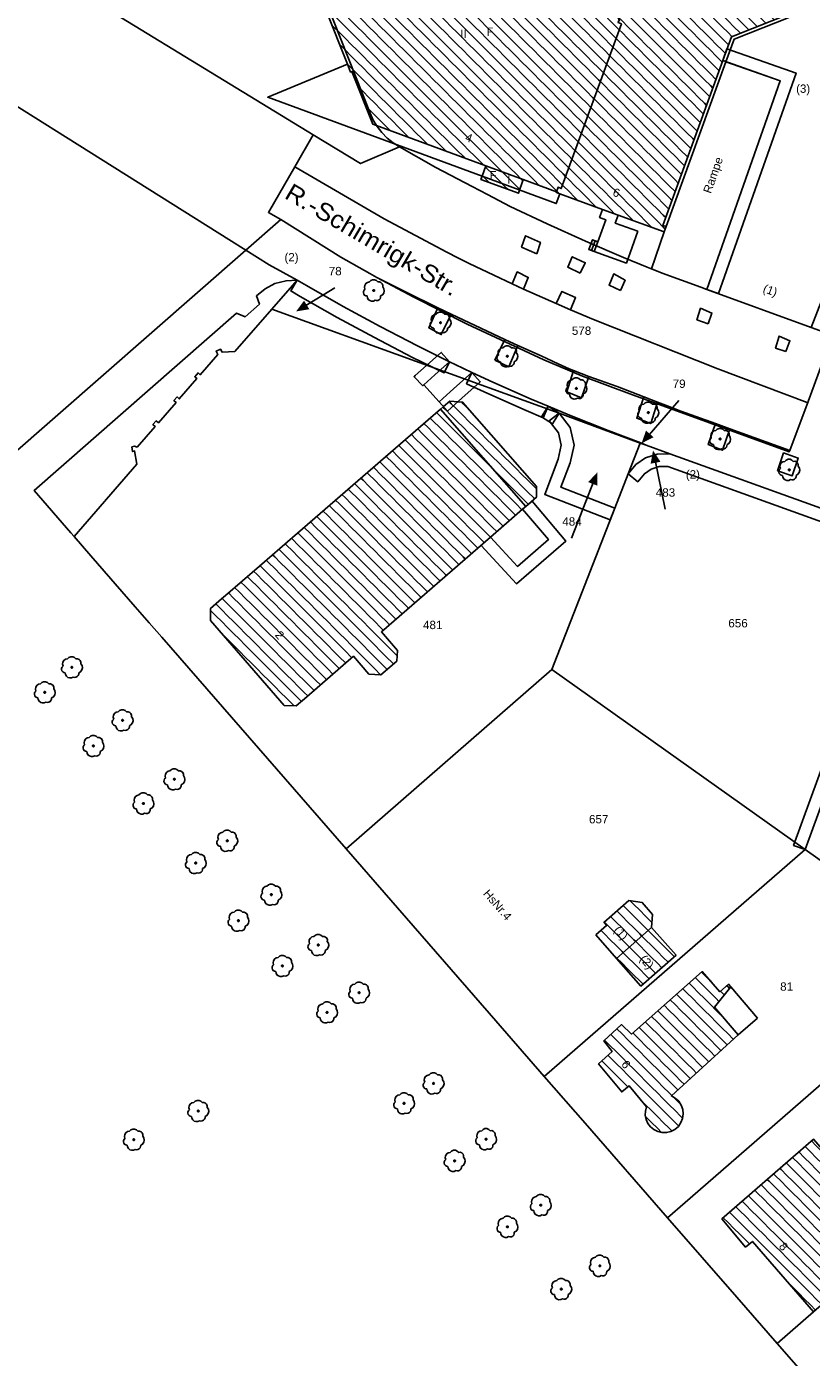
# Model space of a CAD drawing. Extents: x 32394465 to 32399599, y 5706239 to 5708675.
# Tile 10 of 40: x 32395004 to 32395098, y 5706488 to 5706647. Entities that reach past the tile are written whole.
import ezdxf
from ezdxf.enums import TextEntityAlignment as Align

# ---------------------------------------------------------------- set-up
doc = ezdxf.new("R2010")
doc.units = 0
doc.linetypes.add('LT00000', pattern=[0])
for name, color, linetype, lineweight in [('Baumstandorte', 250, 'LT00000', 18), ('BauwerkeSiedlung_Text', 250, 'LT00000', 18), ('BauwerkeSiedlung_Umring', 250, 'LT00000', 18), ('BauwerkeVerkehr_Umring', 250, 'LT00000', 18), ('BesondereGebaeudelinie', 250, 'LT00000', 18), ('Flurstueck_Umring', 250, 'LT00000', 18), ('Flurstuecksnummer', 250, 'LT00000', 18), ('Gebaeude_Fuellung', 250, 'LT00000', 18), ('Gebaeude_Text', 250, 'LT00000', 18), ('Gebaeude_Umring', 250, 'LT00000', 18), ('GebaeudeBauteil_Umring', 250, 'LT00000', 18), ('GebaeudeHausnummer', 250, 'LT00000', 18), ('GebaeudePseudonummer', 250, 'LT00000', 18), ('Geschosszahl', 250, 'LT00000', 18), ('LagebezeichnungPlatzBahnverkehr', 250, 'LT00000', 18), ('NutzungSiedlung_Umring', 250, 'LT00000', 18), ('NutzungVerkehr_Umring', 250, 'LT00000', 18), ('Vegetationsmerkmal_Umring', 250, 'LT00000', 18)]:
    doc.layers.add(name, color=color, linetype=linetype, lineweight=lineweight)
doc.styles.add('TS001', font='Card001.shx', dxfattribs={"height": 0.2})
doc.styles.add('TS100', font='arial.ttf', dxfattribs={"height": 0.2})
pattern_1 = [(-45, (0, 0), (0.707106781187, 0.707106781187), [1])]

# ---------------------------------------------------------------- blocks, each defined once
blk = doc.blocks.new('SYMB1123')
at = {"color": 250, "linetype": 'ByBlock', "lineweight": -3, "flags": 128}
for points in [[(-0.323, -0.263), (-0.385, -0.251), (-0.439, -0.218), (-0.478, -0.168), (-0.497, -0.108), (-0.494, -0.044), (-0.468, 0.014), (-0.424, 0.059)], [(-0.323, -0.263), (-0.385, -0.251), (-0.439, -0.218), (-0.478, -0.168), (-0.497, -0.108), (-0.494, -0.044), (-0.468, 0.014), (-0.424, 0.059)], [(-0.424, 0.059), (-0.446, 0.153), (-0.431, 0.248), (-0.381, 0.33), (-0.303, 0.387), (-0.21, 0.409)], [(-0.424, 0.059), (-0.446, 0.153), (-0.431, 0.248), (-0.381, 0.33), (-0.303, 0.387), (-0.21, 0.409)], [(-0.21, 0.409), (-0.141, 0.473), (-0.053, 0.506), (0.04, 0.506), (0.127, 0.473), (0.196, 0.409)], [(-0.21, 0.409), (-0.141, 0.473), (-0.053, 0.506), (0.04, 0.506), (0.127, 0.473), (0.196, 0.409)], [(0.196, 0.409), (0.275, 0.41), (0.348, 0.38), (0.404, 0.325), (0.434, 0.252), (0.433, 0.173)], [(0.196, 0.409), (0.275, 0.41), (0.348, 0.38), (0.404, 0.325), (0.434, 0.252), (0.433, 0.173)], [(0.433, 0.173), (0.488, 0.084), (0.505, -0.019), (0.481, -0.121), (0.42, -0.207), (0.332, -0.263)], [(0.433, 0.173), (0.488, 0.084), (0.505, -0.019), (0.481, -0.121), (0.42, -0.207), (0.332, -0.263)], [(0.061, -0.47), (-0.02, -0.505), (-0.109, -0.508), (-0.193, -0.481), (-0.262, -0.426), (-0.307, -0.35), (-0.323, -0.263)], [(0.061, -0.47), (-0.02, -0.505), (-0.109, -0.508), (-0.193, -0.481), (-0.262, -0.426), (-0.307, -0.35), (-0.323, -0.263)], [(0.332, -0.263), (0.329, -0.331), (0.302, -0.394), (0.256, -0.444), (0.195, -0.476), (0.128, -0.485), (0.061, -0.47)], [(0.332, -0.263), (0.329, -0.331), (0.302, -0.394), (0.256, -0.444), (0.195, -0.476), (0.128, -0.485), (0.061, -0.47)]]:
    blk.add_lwpolyline(points, dxfattribs=at)
at = {"color": 250, "linetype": 'ByBlock', "lineweight": 18, "flags": 128}
for points in [[(-0.323, -0.263), (-0.385, -0.251), (-0.439, -0.218), (-0.478, -0.168), (-0.497, -0.108), (-0.494, -0.044), (-0.468, 0.014), (-0.424, 0.059)], [(-0.424, 0.059), (-0.446, 0.153), (-0.431, 0.248), (-0.381, 0.33), (-0.303, 0.387), (-0.21, 0.409)], [(-0.21, 0.409), (-0.141, 0.473), (-0.053, 0.506), (0.04, 0.506), (0.127, 0.473), (0.196, 0.409)], [(0.196, 0.409), (0.275, 0.41), (0.348, 0.38), (0.404, 0.325), (0.434, 0.252), (0.433, 0.173)], [(0.433, 0.173), (0.488, 0.084), (0.505, -0.019), (0.481, -0.121), (0.42, -0.207), (0.332, -0.263)], [(0.061, -0.47), (-0.02, -0.505), (-0.109, -0.508), (-0.193, -0.481), (-0.262, -0.426), (-0.307, -0.35), (-0.323, -0.263)], [(0.332, -0.263), (0.329, -0.331), (0.302, -0.394), (0.256, -0.444), (0.195, -0.476), (0.128, -0.485), (0.061, -0.47)]]:
    blk.add_lwpolyline(points, dxfattribs=at)
at = {"color": 250, "linetype": 'ByBlock', "lineweight": -3, "flags": 128}
blk.add_lwpolyline([(0.04, 0), (0.038, 0.014), (0.031, 0.026), (0.02, 0.035), (0.007, 0.039), (-0.007, 0.039), (-0.02, 0.035), (-0.031, 0.026), (-0.038, 0.014), (-0.04, 0), (-0.038, -0.014), (-0.031, -0.026), (-0.02, -0.035), (-0.007, -0.039), (0.007, -0.039), (0.02, -0.035), (0.031, -0.026), (0.038, -0.014), (0.04, 0)], close=True, dxfattribs=at)
blk.add_lwpolyline([(0.04, 0), (0.038, 0.014), (0.031, 0.026), (0.02, 0.035), (0.007, 0.039), (-0.007, 0.039), (-0.02, 0.035), (-0.031, 0.026), (-0.038, 0.014), (-0.04, 0), (-0.038, -0.014), (-0.031, -0.026), (-0.02, -0.035), (-0.007, -0.039), (0.007, -0.039), (0.02, -0.035), (0.031, -0.026), (0.038, -0.014), (0.04, 0)], close=True, dxfattribs=at)
at = {"color": 250, "linetype": 'ByBlock', "lineweight": 18, "flags": 128}
blk.add_lwpolyline([(0.04, 0), (0.038, 0.014), (0.031, 0.026), (0.02, 0.035), (0.007, 0.039), (-0.007, 0.039), (-0.02, 0.035), (-0.031, 0.026), (-0.038, 0.014), (-0.04, 0), (-0.038, -0.014), (-0.031, -0.026), (-0.02, -0.035), (-0.007, -0.039), (0.007, -0.039), (0.02, -0.035), (0.031, -0.026), (0.038, -0.014), (0.04, 0)], close=True, dxfattribs=at)

msp = doc.modelspace()

# ---------------------------------------------------------------- hatches: boundary and pattern name
at = {"linetype": 'Continuous', "lineweight": 25}
for points in [[(32395036.257, 5706613.114), (32395037.8496, 5706613.3855), (32395037.223, 5706614.4089)], [(32395077.757, 5706597.282), (32395079.1919, 5706598.0244), (32395078.2841, 5706598.8091)], [(32395078.847, 5706594.836), (32395080.0225, 5706595.0774), (32395079.133, 5706596.426)], [(32395071.3403, 5706592.6331), (32395072.4577, 5706592.1955), (32395072.446, 5706593.811)]]:
    msp.add_hatch(color=255, dxfattribs=at).paths.add_polyline_path(points)
at = {"layer": 'Gebaeude_Fuellung', "linetype": 'Continuous', "lineweight": 25}
h = msp.add_hatch(dxfattribs=at)
h.set_pattern_fill('LT_0', color=255, angle=-45, style=0, pattern_type=2)
h.set_pattern_definition(pattern_1)
h.paths.add_polyline_path([(32395074.983, 5706647.985), (32395075.089, 5706648), (32395072.988, 5706653.149), (32395072.903, 5706653.115), (32395072.638, 5706653.764), (32395072.725, 5706653.79), (32395070.608, 5706659.208), (32395070.517, 5706659.172), (32395062.565, 5706656.032), (32395061.935, 5706656.279), (32395053.682, 5706676.945), (32395054.053, 5706677.612), (32395061.736, 5706680.647), (32395059.905, 5706681.442), (32395035.474, 5706671.774), (32395031.898, 5706670.359), (32395031.748, 5706670.3), (32395037.489, 5706655.779), (32395037.299, 5706655.699), (32395042.43, 5706642.801), (32395042.808, 5706641.852), (32395042.968, 5706641.92), (32395045.469, 5706635.595), (32395059.047, 5706630.603), (32395058.594, 5706629.337), (32395058.46, 5706628.964), (32395062.96, 5706627.314), (32395063.545, 5706628.949), (32395067.552, 5706627.476), (32395067.733, 5706628.018), (32395068.102, 5706627.862), (32395075.328, 5706647.626), (32395074.952, 5706647.788)])
h = msp.add_hatch(dxfattribs=at)
h.set_pattern_fill('LT_0', color=255, angle=-45, style=0, pattern_type=2)
h.set_pattern_definition(pattern_1)
h.paths.add_polyline_path([(32395108.293, 5706662.073), (32395106.184, 5706667.323), (32395105.598, 5706667.087), (32395105.666, 5706666.88), (32395104.559, 5706666.441), (32395086.13, 5706659.131), (32395086.044, 5706659.325), (32395085.74, 5706659.195), (32395086.092, 5706658.342), (32395072.988, 5706653.149), (32395075.089, 5706648), (32395074.983, 5706647.985), (32395074.952, 5706647.788), (32395075.328, 5706647.626), (32395068.102, 5706627.862), (32395067.733, 5706628.018), (32395067.552, 5706627.476), (32395067.519, 5706627.379), (32395067.923, 5706627.233), (32395073.061, 5706625.374), (32395074.941, 5706624.694), (32395080.488, 5706622.687), (32395080.702, 5706623.306), (32395080.323, 5706623.446), (32395087.511, 5706643.23), (32395088.553, 5706646.096), (32395110.476, 5706654.794), (32395110.644, 5706654.431), (32395111.275, 5706654.653), (32395109.188, 5706659.847)])
h = msp.add_hatch(dxfattribs=at)
h.set_pattern_fill('LT_0', color=255, angle=-45, style=0, pattern_type=2)
h.set_pattern_definition(pattern_1)
h.paths.add_polyline_path([(32395054.733, 5706602.361), (32395053.959, 5706601.692), (32395053.599, 5706601.382), (32395053.014, 5706600.872), (32395052.734, 5706600.627), (32395035.828, 5706585.993), (32395031.849, 5706582.548), (32395027.788, 5706579.032), (32395027.311, 5706578.622), (32395025.984, 5706577.47), (32395025.981, 5706576.03), (32395034.843, 5706565.803), (32395036.279, 5706565.766), (32395037.549, 5706566.87), (32395043.155, 5706571.718), (32395045.002, 5706569.581), (32395046.425, 5706569.476), (32395048.345, 5706571.138), (32395048.459, 5706572.409), (32395046.51, 5706574.654), (32395059.612, 5706586.034), (32395063.473, 5706589.388), (32395063.854, 5706589.714), (32395065.123, 5706590.822), (32395065.145, 5706592.087), (32395056.25, 5706602.23)])
h = msp.add_hatch(dxfattribs=at)
h.set_pattern_fill('LT_0', color=255, angle=-45, style=0, pattern_type=2)
h.set_pattern_definition(pattern_1)
h.paths.add_polyline_path([(32395076.233, 5706542.421), (32395073.227, 5706539.767), (32395073.561, 5706539.386), (32395072.256, 5706538.265), (32395074.753, 5706535.435), (32395078.968, 5706539.171), (32395079.058, 5706540.718), (32395077.847, 5706542.155)])
h = msp.add_hatch(dxfattribs=at)
h.set_pattern_fill('LT_0', color=255, angle=-45, style=0, pattern_type=2)
h.set_pattern_definition(pattern_1)
h.paths.add_polyline_path([(32395077.686, 5706532.123), (32395074.753, 5706535.435), (32395078.968, 5706539.171), (32395081.903, 5706535.859)])
h = msp.add_hatch(dxfattribs=at)
h.set_pattern_fill('LT_0', color=255, angle=-45, style=0, pattern_type=2)
h.set_pattern_definition(pattern_1)
h.paths.add_polyline_path([(32395088.474, 5706532.034), (32395088.198, 5706532.346), (32395087.172, 5706531.442), (32395085.039, 5706533.862), (32395076.529, 5706526.36), (32395075.328, 5706527.501), (32395073.213, 5706525.542), (32395074.207, 5706524.285), (32395072.594, 5706522.799), (32395075.37, 5706519.423), (32395076.262, 5706520.158), (32395078.346, 5706517.633), (32395078.218, 5706517.132), (32395078.207, 5706516.616), (32395078.312, 5706516.111), (32395078.527, 5706515.641), (32395078.842, 5706515.232), (32395079.242, 5706514.904), (32395079.704, 5706514.673), (32395080.206, 5706514.552), (32395080.751, 5706514.551), (32395081.282, 5706514.68), (32395081.766, 5706514.93), (32395082.176, 5706515.289), (32395082.49, 5706515.736), (32395082.688, 5706516.246), (32395082.761, 5706516.787), (32395082.702, 5706517.331), (32395082.516, 5706517.845), (32395082.212, 5706518.3), (32395081.81, 5706518.672), (32395081.332, 5706518.936), (32395089.338, 5706526.271), (32395086.502, 5706529.609)])
h = msp.add_hatch(dxfattribs=at)
h.set_pattern_fill('LT_0', color=255, angle=-45, style=0, pattern_type=2)
h.set_pattern_definition(pattern_1)
h.paths.add_polyline_path([(32395105.284, 5706504.268), (32395101.018, 5706509.159), (32395101.806, 5706509.847), (32395098.391, 5706513.758), (32395090.137, 5706506.556), (32395087.404, 5706504.174), (32395090.255, 5706500.8), (32395091.06, 5706501.488), (32395092.104, 5706500.282), (32395098.421, 5706493.035), (32395109.346, 5706502.552), (32395106.845, 5706505.564)])

# ---------------------------------------------------------------- linework, layer by layer
at = {"layer": 'BauwerkeSiedlung_Umring', "color": 255, "lineweight": 25}
msp.add_line((32395071.75, 5706620.426), (32395072.174, 5706621.602), dxfattribs=at)
at = {"layer": 'BauwerkeSiedlung_Umring', "color": 255, "lineweight": 25, "flags": 128}
for points in [[(32395087.88, 5706643.1), (32395088.861, 5706645.805), (32395110.644, 5706654.431), (32395110.476, 5706654.794), (32395088.553, 5706646.096), (32395087.511, 5706643.23), (32395080.323, 5706623.446), (32395080.702, 5706623.306), (32395087.88, 5706643.1)], [(32395085.598, 5706615.757), (32395094.407, 5706640.805), (32395087.511, 5706643.23), (32395088.0086, 5706644.6451), (32395096.3197, 5706641.7224), (32395087.013, 5706615.2594), (32395085.598, 5706615.757)], [(32395042.43, 5706642.801), (32395032.849, 5706638.82), (32395058.594, 5706629.337), (32395067.502, 5706626.056), (32395067.923, 5706627.233), (32395067.519, 5706627.379), (32395067.552, 5706627.476), (32395063.545, 5706628.949), (32395059.047, 5706630.603), (32395045.469, 5706635.595), (32395042.968, 5706641.92), (32395042.808, 5706641.852), (32395042.43, 5706642.801)], [(32395094.407, 5706640.805), (32395087.88, 5706643.1), (32395080.702, 5706623.306), (32395080.488, 5706622.687), (32395078.955, 5706618.233), (32395080.239, 5706617.724), (32395084.886, 5706616.015), (32395085.598, 5706615.757), (32395094.407, 5706640.805)], [(32395077.317, 5706622.739), (32395074.591, 5706623.725), (32395074.941, 5706624.694), (32395073.061, 5706625.374), (32395072.711, 5706624.406), (32395073.463, 5706624.134), (32395072.504, 5706621.482), (32395072.079, 5706620.307), (32395075.933, 5706618.913), (32395077.317, 5706622.739)], [(32395072.504, 5706621.482), (32395072.174, 5706621.602), (32395071.846, 5706621.721), (32395071.421, 5706620.545), (32395071.75, 5706620.426), (32395072.079, 5706620.307), (32395072.504, 5706621.482)], [(32395036.373, 5706616.887), (32395037.517, 5706616.228), (32395041.923, 5706613.716), (32395046.364, 5706611.298), (32395050.842, 5706608.983), (32395054.7, 5706607.074), (32395054.0348, 5706605.7296), (32395050.1649, 5706607.6445), (32395045.6609, 5706609.9729), (32395041.1928, 5706612.4056), (32395036.7712, 5706614.9266), (32395035.6243, 5706615.5872), (32395036.373, 5706616.887)], [(32395054.7, 5706607.074), (32395053.325, 5706605.852), (32395052.935, 5706605.504), (32395051.593, 5706604.312), (32395051.483, 5706604.205), (32395050.4371, 5706605.2802), (32395050.5715, 5706605.4109), (32395051.9376, 5706606.6243), (32395052.3274, 5706606.9722), (32395053.7036, 5706608.1952), (32395054.7, 5706607.074)], [(32395054.771, 5706603.47), (32395055.153, 5706603.817), (32395057.383, 5706605.801), (32395055.35, 5706606.752), (32395054.7, 5706607.074), (32395053.325, 5706605.852), (32395052.935, 5706605.504), (32395051.593, 5706604.312), (32395053.439, 5706602.268), (32395054.771, 5706603.47)], [(32395053.439, 5706602.268), (32395054.771, 5706603.47), (32395055.153, 5706603.817), (32395057.383, 5706605.801), (32395058.38, 5706604.6803), (32395056.1558, 5706602.7015), (32395055.7778, 5706602.358), (32395054.4439, 5706601.1544), (32395053.439, 5706602.268)], [(32395057.383, 5706605.801), (32395059.897, 5706604.625), (32395064.477, 5706602.592), (32395066.527, 5706601.731), (32395065.9462, 5706600.348), (32395063.8822, 5706601.2149), (32395059.2749, 5706603.26), (32395056.7474, 5706604.4423), (32395057.383, 5706605.801)], [(32395066.527, 5706601.731), (32395067.863, 5706600.886), (32395067.0612, 5706599.6183), (32395065.7252, 5706600.4633), (32395066.527, 5706601.731)], [(32395067.863, 5706600.886), (32395069.179, 5706599.184), (32395069.653, 5706597.068), (32395069.197, 5706594.935), (32395068.073, 5706592.018), (32395074.541, 5706589.508), (32395073.9983, 5706588.1096), (32395066.1353, 5706591.161), (32395067.7548, 5706595.3641), (32395068.1175, 5706597.0605), (32395067.7882, 5706598.5305), (32395066.6763, 5706599.9685), (32395067.863, 5706600.886)], [(32395076.149, 5706593.627), (32395077.078, 5706594.738), (32395078.242, 5706595.558), (32395079.626, 5706595.982), (32395081.16, 5706596.028), (32395110.854, 5706585.34), (32395097.422, 5706548.507), (32395096.0128, 5706549.0209), (32395108.9287, 5706584.4388), (32395080.9201, 5706594.5201), (32395079.8725, 5706594.4887), (32395078.9102, 5706594.1939), (32395078.1026, 5706593.625), (32395077.2997, 5706592.6648), (32395076.149, 5706593.627)], [(32395059.612, 5706586.034), (32395062.855, 5706582.517), (32395066.568, 5706585.723), (32395063.473, 5706589.388), (32395064.619, 5706590.3558), (32395068.6713, 5706585.5573), (32395062.7364, 5706580.4328), (32395058.5093, 5706585.0172), (32395059.612, 5706586.034)], [(32395091.68, 5706528.27), (32395088.474, 5706532.034), (32395086.502, 5706529.609), (32395089.338, 5706526.271), (32395091.68, 5706528.27)]]:
    msp.add_lwpolyline(points, close=True, dxfattribs=at)
at = {"layer": 'BauwerkeVerkehr_Umring', "color": 255, "lineweight": 25, "flags": 128}
for points in [[(32395097.655, 5706602.171), (32395086.909, 5706606.224), (32395071.98, 5706612.131), (32395069.205, 5706613.304), (32395067.487, 5706614.052), (32395063.565, 5706615.789), (32395062.207, 5706616.413), (32395059.995, 5706617.458), (32395057.052, 5706618.887), (32395055.684, 5706619.566), (32395054.37, 5706620.231), (32395046.831, 5706624.246), (32395036.11, 5706630.493)], [(32395095.557, 5706596.415), (32395088.358, 5706599.029), (32395086.632, 5706599.656), (32395082.488, 5706601.166), (32395080.638, 5706601.859), (32395079.677, 5706602.23), (32395078.029, 5706602.865), (32395076.594, 5706603.417), (32395074.808, 5706604.088), (32395071.434, 5706605.317), (32395069.57, 5706606.041), (32395069.07, 5706606.245), (32395067.743, 5706606.826), (32395065.684, 5706607.774), (32395062.912, 5706609.036), (32395061.334, 5706609.754), (32395059.895, 5706610.416), (32395054.903, 5706612.798), (32395053.304, 5706613.568), (32395049.488, 5706615.44), (32395046.745, 5706616.792), (32395045.972, 5706617.173)]]:
    msp.add_lwpolyline(points, dxfattribs=at)
at = {"layer": 'BesondereGebaeudelinie', "color": 255, "lineweight": 25, "flags": 128}
msp.add_lwpolyline([(32395053.599, 5706601.382), (32395053.959, 5706601.692), (32395054.733, 5706602.361), (32395056.25, 5706602.23), (32395065.145, 5706592.087), (32395065.123, 5706590.822), (32395063.854, 5706589.714)], dxfattribs=at)
msp.add_lwpolyline([(32395053.599, 5706601.382), (32395053.959, 5706601.692), (32395054.733, 5706602.361), (32395056.25, 5706602.23), (32395065.145, 5706592.087), (32395065.123, 5706590.822), (32395063.854, 5706589.714)], dxfattribs=at)
at = {"layer": 'Flurstueck_Umring', "color": 8, "lineweight": 25, "flags": 128}
for points in [[(32395118.734, 5706606.574), (32395119.155, 5706607.726), (32395119.364, 5706608.296), (32395119.537, 5706608.771), (32395121.576, 5706614.349), (32395123.399, 5706619.339), (32395125.371, 5706624.735), (32395127.958, 5706631.814), (32395126.553, 5706641.731), (32395126.312, 5706643.43), (32395122.475, 5706670.511), (32395120.637, 5706675.164), (32395110.282, 5706701.379), (32395059.905, 5706681.442), (32395035.474, 5706671.774), (32395031.898, 5706670.359), (32395045.163, 5706636.923), (32395045.536, 5706636.09), (32395046.004, 5706635.305), (32395046.56, 5706634.581), (32395047.197, 5706633.926), (32395047.905, 5706633.35), (32395048.676, 5706632.86), (32395053.062, 5706630.402), (32395057.41, 5706628.099), (32395059.242, 5706627.142), (32395061.954, 5706625.726), (32395066.437, 5706623.651), (32395071.002, 5706621.567), (32395075.602, 5706619.578), (32395078.429, 5706618.447), (32395080.239, 5706617.724), (32395084.886, 5706616.015), (32395085.598, 5706615.757), (32395098.126, 5706611.208), (32395100.705, 5706610.271), (32395117.815, 5706604.058), (32395118.734, 5706606.574)], [(32395002.254, 5706656.386), (32395038.327, 5706634.331), (32395044.002, 5706630.861), (32395048.676, 5706632.86), (32395047.905, 5706633.35), (32395047.197, 5706633.926), (32395046.56, 5706634.581), (32395046.004, 5706635.305), (32395045.536, 5706636.09), (32395045.163, 5706636.923), (32395031.898, 5706670.359), (32395031.748, 5706670.3), (32395021.485, 5706666.243), (32395017.224, 5706663.446), (32395002.254, 5706656.386)], [(32395045.128, 5706617.653), (32395045.972, 5706617.173), (32395050.392, 5706614.835), (32395056.819, 5706611.571), (32395066.032, 5706607.305), (32395070.664, 5706605.34), (32395076.353, 5706603.218), (32395095.503, 5706596.269), (32395095.557, 5706596.415), (32395097.75, 5706602.319), (32395100.705, 5706610.271), (32395098.126, 5706611.208), (32395085.598, 5706615.757), (32395084.886, 5706616.015), (32395080.239, 5706617.724), (32395078.429, 5706618.447), (32395075.602, 5706619.578), (32395071.002, 5706621.567), (32395066.437, 5706623.651), (32395061.954, 5706625.726), (32395059.242, 5706627.142), (32395057.41, 5706628.099), (32395053.062, 5706630.402), (32395048.676, 5706632.86), (32395044.002, 5706630.861), (32395038.327, 5706634.331), (32395002.254, 5706656.386), (32394985.363, 5706648.653), (32395028.188, 5706621.767), (32395030.236, 5706620.472), (32395034.428, 5706624.138), (32395041.631, 5706619.64), (32395045.128, 5706617.653)], [(32395373.666, 5706495.476), (32395372.472, 5706502.742), (32395372.114, 5706504.92), (32395371.975, 5706505.769), (32395371.914, 5706506.147), (32395370.929, 5706512.142), (32395317.477, 5706531.553), (32395312.375, 5706533.441), (32395301.849, 5706537.337), (32395269.339, 5706549.051), (32395265.779, 5706550.334), (32395263.103, 5706551.298), (32395252.328, 5706555.211), (32395241.27, 5706559.227), (32395203.002, 5706573.123), (32395187.464, 5706578.766), (32395187.065, 5706578.911), (32395152.906, 5706591.315), (32395138.501, 5706596.546), (32395124.807, 5706601.519), (32395117.815, 5706604.058), (32395100.705, 5706610.271), (32395097.75, 5706602.319), (32395095.557, 5706596.415), (32395095.503, 5706596.269), (32395076.353, 5706603.218), (32395070.664, 5706605.34), (32395066.032, 5706607.305), (32395056.819, 5706611.571), (32395050.392, 5706614.835), (32395045.972, 5706617.173), (32395045.128, 5706617.653), (32395041.631, 5706619.64), (32395034.428, 5706624.138), (32395030.236, 5706620.472), (32395033.039, 5706618.699), (32395036.373, 5706616.887), (32395037.517, 5706616.228), (32395041.923, 5706613.716), (32395046.364, 5706611.298), (32395050.842, 5706608.983), (32395054.7, 5706607.074), (32395055.35, 5706606.752), (32395057.383, 5706605.801), (32395059.897, 5706604.625), (32395064.477, 5706602.592), (32395066.527, 5706601.731), (32395069.092, 5706600.653), (32395073.739, 5706598.808), (32395077.686, 5706597.332), (32395078.317, 5706597.061), (32395081.16, 5706596.028), (32395110.854, 5706585.34), (32395131.862, 5706577.708), (32395134.018, 5706576.925), (32395140.768, 5706574.472), (32395141.816, 5706574.091), (32395154.414, 5706569.514), (32395175.227, 5706561.953), (32395190.239, 5706556.508), (32395206.189, 5706550.725), (32395221.201, 5706545.281), (32395236.88, 5706539.596), (32395249.136, 5706535.151), (32395262.331, 5706530.366), (32395275.367, 5706525.639), (32395287.735, 5706521.155), (32395302.433, 5706515.824), (32395319.256, 5706515.48), (32395357.328, 5706501.758), (32395358.329, 5706501.373), (32395365.669, 5706498.551), (32395369.301, 5706497.154), (32395373.666, 5706495.476)], [(32395033.342, 5706613.403), (32395067.863, 5706600.886), (32395077.592, 5706597.324), (32395077.686, 5706597.332), (32395073.739, 5706598.808), (32395069.092, 5706600.653), (32395066.527, 5706601.731), (32395064.477, 5706602.592), (32395059.897, 5706604.625), (32395057.383, 5706605.801), (32395055.35, 5706606.752), (32395054.7, 5706607.074), (32395050.842, 5706608.983), (32395046.364, 5706611.298), (32395041.923, 5706613.716), (32395037.517, 5706616.228), (32395036.373, 5706616.887), (32395033.342, 5706613.403)], [(32395009.589, 5706586.099), (32395011.602, 5706583.789), (32395016.954, 5706577.648), (32395018.617, 5706575.739), (32395020.12, 5706574.014), (32395042.27, 5706548.598), (32395066.978, 5706570.135), (32395074.541, 5706589.508), (32395068.073, 5706592.018), (32395069.197, 5706594.935), (32395069.653, 5706597.068), (32395069.179, 5706599.184), (32395067.863, 5706600.886), (32395033.342, 5706613.403), (32395028.9, 5706608.298), (32395027.397, 5706608.218), (32395027.187, 5706608.587), (32395026.644, 5706608.346), (32395026.854, 5706607.935), (32395024.743, 5706605.514), (32395024.493, 5706605.732), (32395024.097, 5706605.278), (32395024.347, 5706605.06), (32395022.221, 5706602.623), (32395021.964, 5706602.848), (32395021.581, 5706602.41), (32395021.839, 5706602.185), (32395019.721, 5706599.757), (32395019.463, 5706599.98), (32395019.073, 5706599.534), (32395019.331, 5706599.309), (32395017.173, 5706596.836), (32395016.841, 5706596.93), (32395016.539, 5706596.853), (32395016.615, 5706596.303), (32395016.871, 5706596.366), (32395017.145, 5706594.785), (32395009.589, 5706586.099)], [(32395068.073, 5706592.018), (32395074.541, 5706589.508), (32395076.149, 5706593.627), (32395077.592, 5706597.324), (32395067.863, 5706600.886), (32395069.179, 5706599.184), (32395069.653, 5706597.068), (32395069.197, 5706594.935), (32395068.073, 5706592.018)], [(32395078.317, 5706597.061), (32395077.592, 5706597.324), (32395076.149, 5706593.627), (32395077.078, 5706594.738), (32395078.242, 5706595.558), (32395079.626, 5706595.982), (32395081.16, 5706596.028), (32395078.317, 5706597.061)], [(32395078.317, 5706597.061), (32395077.686, 5706597.332), (32395077.592, 5706597.324), (32395078.317, 5706597.061)], [(32395066.978, 5706570.135), (32395097.422, 5706548.507), (32395110.854, 5706585.34), (32395081.16, 5706596.028), (32395079.626, 5706595.982), (32395078.242, 5706595.558), (32395077.078, 5706594.738), (32395076.149, 5706593.627), (32395074.541, 5706589.508), (32395066.978, 5706570.135)], [(32395116.316, 5706535.134), (32395123.858, 5706555.788), (32395126.18, 5706562.147), (32395128.438, 5706568.33), (32395131.862, 5706577.708), (32395110.854, 5706585.34), (32395097.422, 5706548.507), (32395116.316, 5706535.134)], [(32395097.422, 5706548.507), (32395066.978, 5706570.135), (32395042.27, 5706548.598), (32395060.261, 5706527.943), (32395066.066, 5706521.278), (32395097.422, 5706548.507)], [(32395066.066, 5706521.278), (32395070.978, 5706515.656), (32395080.889, 5706504.314), (32395082.995, 5706506.146), (32395087.262, 5706509.858), (32395116.316, 5706535.134), (32395097.422, 5706548.507), (32395066.066, 5706521.278)], [(32395116.316, 5706535.134), (32395087.262, 5706509.858), (32395082.995, 5706506.146), (32395080.889, 5706504.314), (32395089.2, 5706494.801), (32395094.061, 5706489.237), (32395098.421, 5706493.035), (32395109.346, 5706502.552), (32395133.106, 5706523.25), (32395116.316, 5706535.134)], [(32395098.891, 5706483.71), (32395107.327, 5706474.055), (32395109.611, 5706476.051), (32395113.682, 5706479.61), (32395114.676, 5706480.478), (32395120.423, 5706485.501), (32395135.718, 5706498.87), (32395149.962, 5706511.32), (32395136.735, 5706520.682), (32395133.106, 5706523.25), (32395109.346, 5706502.552), (32395098.421, 5706493.035), (32395094.061, 5706489.237), (32395098.891, 5706483.71)]]:
    msp.add_lwpolyline(points, close=True, dxfattribs=at)
at = {"layer": 'Flurstuecksnummer', "color": 8, "lineweight": 25}
for p, q in [((32395037.1099, 5706613.6361), (32395040.909, 5706615.962)), ((32395078.411, 5706598.0385), (32395082.217, 5706602.441)), ((32395079.3342, 5706595.4464), (32395080.579, 5706589.385)), ((32395072.0814, 5706592.8799), (32395069.35, 5706585.905))]:
    msp.add_line(p, q, dxfattribs=at)
at = {"layer": 'Gebaeude_Umring', "color": 255, "lineweight": 25, "flags": 128}
for points in [[(32395061.935, 5706656.279), (32395053.682, 5706676.945), (32395054.053, 5706677.612), (32395061.736, 5706680.647), (32395059.905, 5706681.442), (32395035.474, 5706671.774), (32395031.898, 5706670.359), (32395031.748, 5706670.3), (32395037.489, 5706655.779), (32395037.299, 5706655.699), (32395042.43, 5706642.801), (32395042.808, 5706641.852), (32395042.968, 5706641.92), (32395045.469, 5706635.595), (32395059.047, 5706630.603), (32395058.594, 5706629.337), (32395058.46, 5706628.964), (32395062.96, 5706627.314), (32395063.545, 5706628.949), (32395067.552, 5706627.476), (32395067.733, 5706628.018), (32395068.102, 5706627.862), (32395075.328, 5706647.626), (32395074.952, 5706647.788), (32395074.983, 5706647.985), (32395075.089, 5706648), (32395072.988, 5706653.149), (32395072.903, 5706653.115), (32395072.638, 5706653.764), (32395072.725, 5706653.79), (32395070.608, 5706659.208), (32395070.517, 5706659.172), (32395062.565, 5706656.032), (32395061.935, 5706656.279)], [(32395126.81, 5706633.52), (32395126.36, 5706636.393), (32395125.157, 5706636.342), (32395124.136, 5706644.296), (32395125.318, 5706644.992), (32395121.769, 5706670.204), (32395117.307, 5706682.01), (32395116.119, 5706681.538), (32395100.913, 5706675.509), (32395104.559, 5706666.441), (32395105.666, 5706666.88), (32395105.598, 5706667.087), (32395106.184, 5706667.323), (32395108.293, 5706662.073), (32395109.188, 5706659.847), (32395111.275, 5706654.653), (32395110.644, 5706654.431), (32395110.476, 5706654.794), (32395088.553, 5706646.096), (32395087.511, 5706643.23), (32395094.407, 5706640.805), (32395085.598, 5706615.757), (32395098.126, 5706611.208), (32395099.628, 5706615.098), (32395103.058, 5706624.405), (32395105.314, 5706630.454), (32395104.768, 5706630.72), (32395106.729, 5706636.089), (32395107.353, 5706635.922), (32395115.69, 5706633.034), (32395120.253, 5706633.843), (32395120.484, 5706632.538), (32395125.856, 5706633.324), (32395126.81, 5706633.52)], [(32395072.988, 5706653.149), (32395075.089, 5706648), (32395074.983, 5706647.985), (32395074.952, 5706647.788), (32395075.328, 5706647.626), (32395068.102, 5706627.862), (32395067.733, 5706628.018), (32395067.552, 5706627.476), (32395067.519, 5706627.379), (32395067.923, 5706627.233), (32395073.061, 5706625.374), (32395074.941, 5706624.694), (32395080.488, 5706622.687), (32395080.702, 5706623.306), (32395080.323, 5706623.446), (32395087.511, 5706643.23), (32395088.553, 5706646.096), (32395110.476, 5706654.794), (32395110.644, 5706654.431), (32395111.275, 5706654.653), (32395109.188, 5706659.847), (32395108.293, 5706662.073), (32395106.184, 5706667.323), (32395105.598, 5706667.087), (32395105.666, 5706666.88), (32395104.559, 5706666.441), (32395086.13, 5706659.131), (32395086.044, 5706659.325), (32395085.74, 5706659.195), (32395086.092, 5706658.342), (32395072.988, 5706653.149)], [(32395025.981, 5706576.03), (32395034.843, 5706565.803), (32395036.279, 5706565.766), (32395037.549, 5706566.87), (32395043.155, 5706571.718), (32395045.002, 5706569.581), (32395046.425, 5706569.476), (32395048.345, 5706571.138), (32395048.459, 5706572.409), (32395046.51, 5706574.654), (32395059.612, 5706586.034), (32395063.473, 5706589.388), (32395063.854, 5706589.714), (32395065.123, 5706590.822), (32395065.145, 5706592.087), (32395056.25, 5706602.23), (32395054.733, 5706602.361), (32395053.959, 5706601.692), (32395053.599, 5706601.382), (32395053.014, 5706600.872), (32395052.734, 5706600.627), (32395035.828, 5706585.993), (32395031.849, 5706582.548), (32395027.788, 5706579.032), (32395027.311, 5706578.622), (32395025.984, 5706577.47), (32395025.981, 5706576.03)], [(32395072.256, 5706538.265), (32395074.753, 5706535.435), (32395078.968, 5706539.171), (32395079.058, 5706540.718), (32395077.847, 5706542.155), (32395076.233, 5706542.421), (32395073.227, 5706539.767), (32395073.561, 5706539.386), (32395072.256, 5706538.265)], [(32395074.753, 5706535.435), (32395077.686, 5706532.123), (32395081.903, 5706535.859), (32395078.968, 5706539.171), (32395074.753, 5706535.435)], [(32395080.206, 5706514.552), (32395080.751, 5706514.551), (32395081.282, 5706514.68), (32395081.766, 5706514.93), (32395082.176, 5706515.289), (32395082.49, 5706515.736), (32395082.688, 5706516.246), (32395082.761, 5706516.787), (32395082.702, 5706517.331), (32395082.516, 5706517.845), (32395082.212, 5706518.3), (32395081.81, 5706518.672), (32395081.332, 5706518.936), (32395089.338, 5706526.271), (32395086.502, 5706529.609), (32395088.474, 5706532.034), (32395088.198, 5706532.346), (32395087.172, 5706531.442), (32395085.039, 5706533.862), (32395076.529, 5706526.36), (32395075.328, 5706527.501), (32395073.213, 5706525.542), (32395074.207, 5706524.285), (32395072.594, 5706522.799), (32395075.37, 5706519.423), (32395076.262, 5706520.158), (32395078.346, 5706517.633), (32395078.218, 5706517.132), (32395078.207, 5706516.616), (32395078.312, 5706516.111), (32395078.527, 5706515.641), (32395078.842, 5706515.232), (32395079.242, 5706514.904), (32395079.704, 5706514.673), (32395080.206, 5706514.552)], [(32395098.421, 5706493.035), (32395109.346, 5706502.552), (32395106.845, 5706505.564), (32395105.284, 5706504.268), (32395101.018, 5706509.159), (32395101.806, 5706509.847), (32395098.391, 5706513.758), (32395090.137, 5706506.556), (32395087.404, 5706504.174), (32395090.255, 5706500.8), (32395091.06, 5706501.488), (32395092.104, 5706500.282), (32395098.421, 5706493.035)]]:
    msp.add_lwpolyline(points, close=True, dxfattribs=at)
at = {"layer": 'GebaeudeBauteil_Umring', "color": 255, "lineweight": 25, "flags": 128}
for points in [[(32395063.545, 5706628.949), (32395059.047, 5706630.603), (32395058.594, 5706629.337), (32395058.46, 5706628.964), (32395062.96, 5706627.314), (32395063.545, 5706628.949)], [(32395063.854, 5706589.714), (32395065.123, 5706590.822), (32395065.145, 5706592.087), (32395056.25, 5706602.23), (32395054.733, 5706602.361), (32395053.959, 5706601.692), (32395053.599, 5706601.382), (32395063.854, 5706589.714)]]:
    msp.add_lwpolyline(points, close=True, dxfattribs=at)
at = {"layer": 'NutzungSiedlung_Umring', "color": 255, "lineweight": 25, "flags": 128}
for points in [[(32395118.734, 5706606.574), (32395119.155, 5706607.726), (32395119.364, 5706608.296), (32395119.537, 5706608.771), (32395121.576, 5706614.349), (32395123.399, 5706619.339), (32395125.371, 5706624.735), (32395127.958, 5706631.814), (32395126.553, 5706641.731), (32395126.312, 5706643.43), (32395122.475, 5706670.511), (32395120.637, 5706675.164), (32395130.736, 5706679.138), (32395142.796, 5706683.883), (32395142.626, 5706686.221), (32395142.136, 5706690.173), (32395147.196, 5706692.64), (32395170.37, 5706695.902), (32395167.875, 5706713.383), (32395167.583, 5706715.428), (32395167.25, 5706717.763), (32395167.146, 5706718.223), (32395166.972, 5706718.662), (32395166.732, 5706719.068), (32395166.431, 5706719.431), (32395166.076, 5706719.742), (32395165.678, 5706719.994), (32395165.244, 5706720.181), (32395164.787, 5706720.297), (32395159.973, 5706721.119), (32395134.889, 5706711.154), (32395122.535, 5706706.258), (32395110.282, 5706701.379), (32395059.905, 5706681.442), (32395035.474, 5706671.774), (32395031.898, 5706670.359), (32395045.163, 5706636.923), (32395045.536, 5706636.09), (32395046.004, 5706635.305), (32395046.56, 5706634.581), (32395047.197, 5706633.926), (32395047.905, 5706633.35), (32395048.676, 5706632.86), (32395053.062, 5706630.402), (32395057.41, 5706628.099), (32395059.242, 5706627.142), (32395061.954, 5706625.726), (32395066.437, 5706623.651), (32395071.002, 5706621.567), (32395075.602, 5706619.578), (32395078.429, 5706618.447), (32395080.239, 5706617.724), (32395084.886, 5706616.015), (32395085.598, 5706615.757), (32395098.126, 5706611.208), (32395100.705, 5706610.271), (32395117.815, 5706604.058), (32395118.734, 5706606.574)], [(32395041.923, 5706613.716), (32395037.517, 5706616.228), (32395036.373, 5706616.887), (32395035.059, 5706616.799), (32395033.728, 5706616.469), (32395032.541, 5706615.843), (32395031.489, 5706614.989), (32395031.863, 5706613.983), (32395030.142, 5706612.476), (32395029.104, 5706612.901), (32395004.785, 5706591.611), (32395009.192, 5706586.554), (32395009.589, 5706586.099), (32395011.602, 5706583.789), (32395016.954, 5706577.648), (32395018.617, 5706575.739), (32395020.12, 5706574.014), (32395042.27, 5706548.598), (32395066.978, 5706570.135), (32395074.541, 5706589.508), (32395068.073, 5706592.018), (32395069.197, 5706594.935), (32395069.653, 5706597.068), (32395069.179, 5706599.184), (32395067.863, 5706600.886), (32395077.592, 5706597.324), (32395077.686, 5706597.332), (32395073.739, 5706598.808), (32395069.092, 5706600.653), (32395066.527, 5706601.731), (32395064.477, 5706602.592), (32395059.897, 5706604.625), (32395057.383, 5706605.801), (32395055.35, 5706606.752), (32395054.7, 5706607.074), (32395050.842, 5706608.983), (32395046.364, 5706611.298), (32395041.923, 5706613.716)], [(32395076.149, 5706593.627), (32395077.078, 5706594.738), (32395078.242, 5706595.558), (32395079.626, 5706595.982), (32395081.16, 5706596.028), (32395078.317, 5706597.061), (32395077.592, 5706597.324), (32395067.863, 5706600.886), (32395069.179, 5706599.184), (32395069.653, 5706597.068), (32395069.197, 5706594.935), (32395068.073, 5706592.018), (32395074.541, 5706589.508), (32395076.149, 5706593.627)], [(32395275.367, 5706525.639), (32395262.331, 5706530.366), (32395249.136, 5706535.151), (32395236.88, 5706539.596), (32395221.201, 5706545.281), (32395206.189, 5706550.725), (32395190.239, 5706556.508), (32395175.227, 5706561.953), (32395154.414, 5706569.514), (32395141.816, 5706574.091), (32395140.768, 5706574.472), (32395134.018, 5706576.925), (32395131.862, 5706577.708), (32395110.854, 5706585.34), (32395081.16, 5706596.028), (32395079.626, 5706595.982), (32395078.242, 5706595.558), (32395077.078, 5706594.738), (32395076.149, 5706593.627), (32395074.541, 5706589.508), (32395066.978, 5706570.135), (32395042.27, 5706548.598), (32395060.261, 5706527.943), (32395066.066, 5706521.278), (32395070.978, 5706515.656), (32395080.889, 5706504.314), (32395089.2, 5706494.801), (32395094.061, 5706489.237), (32395098.421, 5706493.035), (32395109.346, 5706502.552), (32395133.106, 5706523.25), (32395136.735, 5706520.682), (32395149.962, 5706511.32), (32395135.718, 5706498.87), (32395120.423, 5706485.501), (32395114.676, 5706480.478), (32395113.682, 5706479.61), (32395109.611, 5706476.051), (32395107.327, 5706474.055), (32395110.025, 5706470.961), (32395110.738, 5706470.143), (32395122.187, 5706457.012), (32395133.509, 5706444.026), (32395137.245, 5706439.742), (32395150.023, 5706425.088), (32395152.055, 5706422.756), (32395159.96, 5706413.691), (32395168.314, 5706404.11), (32395171.075, 5706405.564), (32395177.406, 5706408.856), (32395189.787, 5706415.399), (32395192.154, 5706416.65), (32395199.249, 5706420.4), (32395199.645, 5706420.652), (32395199.998, 5706420.963), (32395200.298, 5706421.324), (32395200.54, 5706421.727), (32395200.716, 5706422.162), (32395200.819, 5706422.62), (32395200.85, 5706423.089), (32395200.808, 5706423.557), (32395200.693, 5706424.012), (32395200.508, 5706424.444), (32395190.722, 5706443.115), (32395189.323, 5706445.783), (32395178.213, 5706466.98), (32395177.963, 5706467.378), (32395177.654, 5706467.731), (32395177.294, 5706468.033), (32395176.891, 5706468.274), (32395176.455, 5706468.449), (32395175.997, 5706468.554), (32395175.528, 5706468.587), (32395175.06, 5706468.545), (32395174.604, 5706468.431), (32395174.172, 5706468.247), (32395167.036, 5706464.534), (32395166.65, 5706465.279), (32395162.712, 5706472.871), (32395160.64, 5706476.866), (32395159.68, 5706478.719), (32395172.168, 5706485.296), (32395173.85, 5706486.182), (32395181.743, 5706471.196), (32395189.614, 5706456.077), (32395206.271, 5706424.098), (32395221.119, 5706431.916), (32395224.932, 5706433.924), (32395227.841, 5706435.456), (32395233.933, 5706438.664), (32395248.072, 5706446.109), (32395259.703, 5706452.234), (32395272.014, 5706458.717), (32395284.315, 5706465.195), (32395284.88, 5706465.492), (32395287.533, 5706466.89), (32395295.928, 5706471.31), (32395290.022, 5706482.459), (32395287.483, 5706487.251), (32395285.339, 5706491.301), (32395278.246, 5706495.231), (32395280.99, 5706502.729), (32395281.55, 5706504.258), (32395284.825, 5706513.205), (32395287.735, 5706521.155), (32395275.367, 5706525.639)], [(32395098.891, 5706483.71), (32395107.327, 5706474.055), (32395109.611, 5706476.051), (32395113.682, 5706479.61), (32395114.676, 5706480.478), (32395120.423, 5706485.501), (32395135.718, 5706498.87), (32395149.962, 5706511.32), (32395136.735, 5706520.682), (32395133.106, 5706523.25), (32395109.346, 5706502.552), (32395098.421, 5706493.035), (32395094.061, 5706489.237), (32395098.891, 5706483.71)]]:
    msp.add_lwpolyline(points, close=True, dxfattribs=at)
at = {"layer": 'NutzungVerkehr_Umring', "color": 255, "lineweight": 25, "flags": 128}
for points in [[(32395046.56, 5706634.581), (32395046.004, 5706635.305), (32395045.536, 5706636.09), (32395045.163, 5706636.923), (32395031.898, 5706670.359), (32395031.748, 5706670.3), (32395021.485, 5706666.243), (32395017.224, 5706663.446), (32395002.254, 5706656.386), (32394985.363, 5706648.653), (32394973.474, 5706643.35), (32394970.925, 5706641.708), (32394969.372, 5706639.788), (32394968.697, 5706637.383), (32394969.322, 5706635.203), (32394970.828, 5706632.577), (32394974.908, 5706625.895), (32395001.521, 5706595.356), (32395030.236, 5706620.472), (32395034.428, 5706624.138), (32395032.945, 5706625.013), (32395036.11, 5706630.493), (32395038.327, 5706634.331), (32395044.002, 5706630.861), (32395048.676, 5706632.86), (32395047.905, 5706633.35), (32395047.197, 5706633.926), (32395046.56, 5706634.581)], [(32395032.945, 5706625.013), (32395034.428, 5706624.138), (32395041.631, 5706619.64), (32395045.128, 5706617.653), (32395045.972, 5706617.173), (32395050.392, 5706614.835), (32395056.819, 5706611.571), (32395066.032, 5706607.305), (32395070.664, 5706605.34), (32395076.353, 5706603.218), (32395095.503, 5706596.269), (32395095.557, 5706596.415), (32395097.75, 5706602.319), (32395100.705, 5706610.271), (32395098.126, 5706611.208), (32395085.598, 5706615.757), (32395084.886, 5706616.015), (32395080.239, 5706617.724), (32395078.429, 5706618.447), (32395075.602, 5706619.578), (32395071.002, 5706621.567), (32395066.437, 5706623.651), (32395061.954, 5706625.726), (32395059.242, 5706627.142), (32395057.41, 5706628.099), (32395053.062, 5706630.402), (32395048.676, 5706632.86), (32395044.002, 5706630.861), (32395038.327, 5706634.331), (32395036.11, 5706630.493), (32395032.945, 5706625.013)], [(32395076.353, 5706603.218), (32395070.664, 5706605.34), (32395066.032, 5706607.305), (32395056.819, 5706611.571), (32395050.392, 5706614.835), (32395045.972, 5706617.173), (32395045.128, 5706617.653), (32395041.631, 5706619.64), (32395034.428, 5706624.138), (32395030.236, 5706620.472), (32395033.039, 5706618.699), (32395036.373, 5706616.887), (32395037.517, 5706616.228), (32395041.923, 5706613.716), (32395046.364, 5706611.298), (32395050.842, 5706608.983), (32395054.7, 5706607.074), (32395055.35, 5706606.752), (32395057.383, 5706605.801), (32395059.897, 5706604.625), (32395064.477, 5706602.592), (32395066.527, 5706601.731), (32395069.092, 5706600.653), (32395073.739, 5706598.808), (32395077.686, 5706597.332), (32395077.592, 5706597.324), (32395078.317, 5706597.061), (32395081.16, 5706596.028), (32395110.854, 5706585.34), (32395131.862, 5706577.708), (32395134.018, 5706576.925), (32395140.768, 5706574.472), (32395141.816, 5706574.091), (32395154.414, 5706569.514), (32395175.227, 5706561.953), (32395190.239, 5706556.508), (32395206.189, 5706550.725), (32395221.201, 5706545.281), (32395236.88, 5706539.596), (32395249.136, 5706535.151), (32395262.331, 5706530.366), (32395275.367, 5706525.639), (32395287.735, 5706521.155), (32395302.433, 5706515.824), (32395319.256, 5706515.48), (32395357.328, 5706501.758), (32395358.329, 5706501.373), (32395351.118, 5706505.808), (32395350.606, 5706506.092), (32395349.676, 5706506.553), (32395349.327, 5706506.734), (32395349.014, 5706506.911), (32395348.739, 5706507.084), (32395348.492, 5706507.259), (32395348.27, 5706507.439), (32395346.854, 5706509.204), (32395346.362, 5706510.696), (32395345.013, 5706519.417), (32395341.966, 5706518.923), (32395340.121, 5706512.752), (32395340.074, 5706512.629), (32395340.011, 5706512.508), (32395339.932, 5706512.392), (32395339.836, 5706512.283), (32395339.726, 5706512.181), (32395339.604, 5706512.089), (32395339.472, 5706512.007), (32395339.333, 5706511.94), (32395339.154, 5706511.876), (32395338.965, 5706511.833), (32395338.767, 5706511.81), (32395338.559, 5706511.809), (32395338.342, 5706511.827), (32395338.114, 5706511.868), (32395337.876, 5706511.929), (32395337.627, 5706512.01), (32395314.333, 5706520.203), (32395312.375, 5706533.441), (32395301.849, 5706537.337), (32395269.339, 5706549.051), (32395265.779, 5706550.334), (32395263.103, 5706551.298), (32395252.328, 5706555.211), (32395241.27, 5706559.227), (32395203.002, 5706573.123), (32395187.464, 5706578.766), (32395187.489, 5706578.515), (32395187.501, 5706578.248), (32395187.5, 5706577.975), (32395187.486, 5706577.698), (32395187.447, 5706577.318), (32395187.383, 5706576.973), (32395187.293, 5706576.652), (32395187.176, 5706576.352), (32395187.076, 5706576.149), (32395186.963, 5706575.958), (32395186.839, 5706575.781), (32395186.705, 5706575.619), (32395186.563, 5706575.477), (32395186.415, 5706575.354), (32395186.261, 5706575.25), (32395186.101, 5706575.168), (32395185.262, 5706574.941), (32395157.6, 5706584.83), (32395152.906, 5706591.315), (32395138.501, 5706596.546), (32395124.807, 5706601.519), (32395117.815, 5706604.058), (32395100.705, 5706610.271), (32395097.75, 5706602.319), (32395095.557, 5706596.415), (32395095.503, 5706596.269), (32395076.353, 5706603.218)]]:
    msp.add_lwpolyline(points, close=True, dxfattribs=at)
at = {"layer": 'Vegetationsmerkmal_Umring', "color": 255, "lineweight": 25, "flags": 128}
for points in [[(32395065.175, 5706620.014), (32395065.606, 5706621.4), (32395063.81, 5706622.2), (32395063.337, 5706620.842), (32395065.175, 5706620.014)], [(32395070.401, 5706617.712), (32395070.993, 5706618.96), (32395069.437, 5706619.677), (32395068.886, 5706618.413), (32395070.401, 5706617.712)], [(32395063.565, 5706615.789), (32395064.14, 5706617.202), (32395062.798, 5706617.862), (32395062.207, 5706616.413), (32395063.565, 5706615.789)], [(32395075.219, 5706615.65), (32395075.783, 5706616.871), (32395074.409, 5706617.616), (32395073.859, 5706616.255), (32395075.219, 5706615.65)], [(32395069.205, 5706613.304), (32395069.83, 5706614.774), (32395068.184, 5706615.523), (32395067.487, 5706614.052), (32395069.205, 5706613.304)], [(32395053.304, 5706613.568), (32395052.222, 5706611.148), (32395053.694, 5706610.345), (32395054.903, 5706612.798), (32395053.304, 5706613.568)], [(32395085.757, 5706611.618), (32395086.215, 5706612.93), (32395084.847, 5706613.498), (32395084.411, 5706612.119), (32395085.757, 5706611.618)], [(32395060.137, 5706607.252), (32395061.809, 5706606.473), (32395062.912, 5706609.036), (32395061.334, 5706609.754), (32395060.137, 5706607.252)], [(32395095.064, 5706608.325), (32395095.583, 5706609.594), (32395094.279, 5706610.153), (32395093.861, 5706608.714), (32395095.064, 5706608.325)], [(32395068.778, 5706603.455), (32395070.549, 5706602.756), (32395071.434, 5706605.317), (32395069.57, 5706606.041), (32395068.778, 5706603.455)], [(32395078.029, 5706602.865), (32395077.184, 5706600.318), (32395078.863, 5706599.665), (32395079.677, 5706602.23), (32395078.029, 5706602.865)], [(32395086.632, 5706599.656), (32395085.76, 5706597.144), (32395087.462, 5706596.459), (32395088.358, 5706599.029), (32395086.632, 5706599.656)], [(32395094.067, 5706593.998), (32395095.838, 5706593.376), (32395096.569, 5706595.516), (32395094.809, 5706596.143), (32395094.067, 5706593.998)]]:
    msp.add_lwpolyline(points, close=True, dxfattribs=at)

# ---------------------------------------------------------------- block references
at = {"layer": 'Baumstandorte', "color": 255, "xscale": 2.5, "yscale": 2.5, "zscale": 2.5}
for p in [(32395045.59, 5706615.63), (32395053.61, 5706611.76), (32395061.63, 5706607.74), (32395069.92, 5706603.87), (32395078.56, 5706600.98), (32395087.19, 5706597.8), (32395095.49, 5706594.1), (32395009.33, 5706570.39), (32395006.07, 5706567.39), (32395015.42, 5706564.03), (32395011.92, 5706560.96), (32395021.64, 5706556.96), (32395017.92, 5706554.05), (32395027.99, 5706549.57), (32395024.21, 5706546.9), (32395033.29, 5706543.11), (32395029.33, 5706539.98), (32395038.93, 5706537.06), (32395034.62, 5706534.55), (32395043.83, 5706531.34), (32395039.98, 5706528.97), (32395052.77, 5706520.44), (32395024.51, 5706517.13), (32395049.23, 5706518.05), (32395016.77, 5706513.69), (32395059.08, 5706513.75), (32395055.3, 5706511.15), (32395065.64, 5706505.83), (32395061.64, 5706503.23), (32395072.74, 5706498.55), (32395068.11, 5706495.75)]:
    msp.add_blockref('SYMB1123', p, dxfattribs=at)

# ---------------------------------------------------------------- texts
at = {"layer": 'BauwerkeSiedlung_Text', "color": 255, "lineweight": 25, "style": 'TS100', "width": 0.992431}
for s, p, p2 in [('(3)', (32395096.3178, 5706639.363), (32395098.0122, 5706639.363)), ('(3)', (32395096.3178, 5706639.363), (32395098.0122, 5706639.363)), ('(2)', (32395034.8658, 5706619.128), (32395036.5602, 5706619.128)), ('(2)', (32395034.8658, 5706619.128), (32395036.5602, 5706619.128)), ('(2)', (32395083.0728, 5706593.061), (32395084.7672, 5706593.061)), ('(2)', (32395083.0728, 5706593.061), (32395084.7672, 5706593.061))]:
    msp.add_text(s, height=1, dxfattribs=at).set_placement(p, p2, align=Align.FIT)
at = {"layer": 'BauwerkeSiedlung_Text', "color": 255, "lineweight": 25, "style": 'TS100', "width": 0.999243}
msp.add_text('Rampe', height=1, rotation=70.624006, dxfattribs=at).set_placement((32395086.069, 5706627.1981), (32395087.562, 5706631.4433), align=Align.FIT)
at = {"layer": 'Flurstuecksnummer', "color": 8, "lineweight": 25, "style": 'TS100', "width": 1.001073}
for s, p, p2 in [('78', (32395040.1812, 5706617.462), (32395041.7368, 5706617.462)), ('578', (32395069.3793, 5706610.307), (32395071.7127, 5706610.307)), ('79', (32395081.4892, 5706603.941), (32395083.0448, 5706603.941)), ('483', (32395079.4623, 5706590.885), (32395081.7957, 5706590.885)), ('484', (32395068.2333, 5706587.405), (32395070.5667, 5706587.405)), ('481', (32395051.5053, 5706574.985), (32395053.8387, 5706574.985)), ('656', (32395088.1743, 5706575.1924), (32395090.5077, 5706575.1924)), ('657', (32395071.4403, 5706551.666), (32395073.7737, 5706551.666)), ('81', (32395094.4022, 5706531.574), (32395095.9578, 5706531.574))]:
    msp.add_text(s, height=1, dxfattribs=at).set_placement(p, p2, align=Align.FIT)
at = {"layer": 'Gebaeude_Text', "color": 255, "lineweight": 25, "style": 'TS100', "width": 0.992828}
for p, p2 in [((32395059.1394, 5706646.2), (32395059.9866, 5706646.2)), ((32395059.5004, 5706628.957), (32395060.3476, 5706628.957))]:
    msp.add_text('F', height=1, dxfattribs=at).set_placement(p, p2, align=Align.FIT)
at = {"layer": 'GebaeudeHausnummer', "color": 255, "lineweight": 25, "style": 'TS100'}
for s, rotation, width, p, p2 in [('4', 339.806282, 1.001073, (32395056.4818, 5706633.6239), (32395057.2118, 5706633.3554)), ('6', 340.114844, 1.001073, (32395074.2044, 5706627.0336), (32395074.9358, 5706626.769)), ('2', 310.979415, 1.001073, (32395033.659, 5706574.2407), (32395034.169, 5706573.6535)), ('HsNr.4', 310.518048, 0.99377, (32395058.6705, 5706543.1981), (32395061.4768, 5706539.9144)), ('6', 309.438385, 1.001073, (32395075.248, 5706522.7032), (32395075.742, 5706522.1025)), ('8', 311.220358, 1.001073, (32395094.1768, 5706500.8271), (32395094.6893, 5706500.2421))]:
    msp.add_text(s, height=1, rotation=rotation, dxfattribs=dict(at, width=width)).set_placement(p, p2, align=Align.FIT)
at = {"layer": 'GebaeudePseudonummer', "color": 255, "lineweight": 25, "style": 'TS100', "width": 0.992431}
for s, rotation, p, p2 in [('(1)', 339.806282, (32395092.2487, 5706615.4761), (32395093.839, 5706614.8912)), ('(1)', 311.303057, (32395074.3632, 5706538.8259), (32395075.4816, 5706537.553)), ('(2)', 311.362068, (32395077.4531, 5706535.33), (32395078.5728, 5706534.0582))]:
    msp.add_text(s, height=1, rotation=rotation, dxfattribs=at).set_placement(p, p2, align=Align.FIT)
at = {"layer": 'Geschosszahl', "color": 255, "lineweight": 25, "style": 'TS100', "width": 1.001953}
for s, p, p2 in [('II', (32395055.9801, 5706645.93), (32395056.7579, 5706645.93)), ('I', (32395061.6126, 5706628.459), (32395062.0014, 5706628.459))]:
    msp.add_text(s, height=1, dxfattribs=at).set_placement(p, p2, align=Align.FIT)
at = {"layer": 'LagebezeichnungPlatzBahnverkehr', "color": 255, "lineweight": 25, "style": 'TS001', "width": 0.829067}
msp.add_text('R.-Schimrigk-Str.', height=2.1, rotation=329.551329, dxfattribs=at).set_placement((32395034.741, 5706626.784), (32395055.0392, 5706614.8519), align=Align.FIT)

doc.saveas('drawing.dxf')
